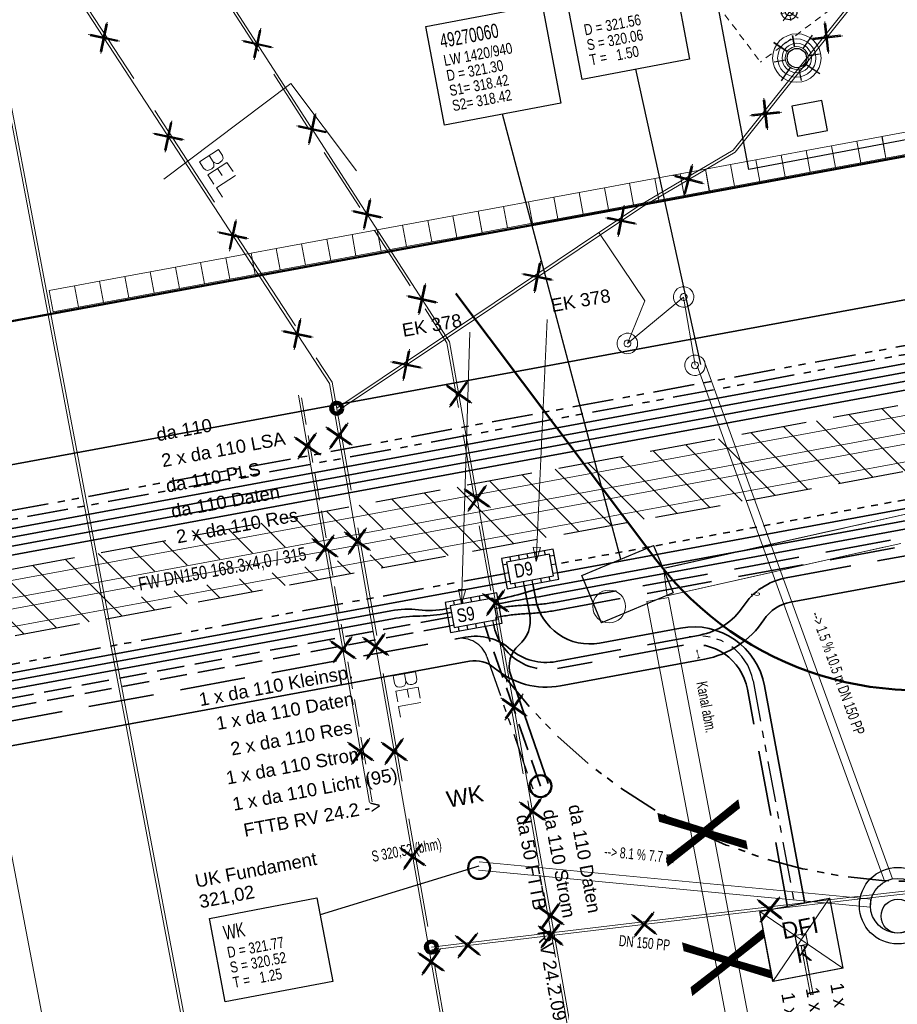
# Model space of a CAD drawing. Extents: x 3503752 to 3504470, y 5375172 to 5375556.
# Tile 28 of 77: x 3504207 to 3504223, y 5375419 to 5375437. Entities that reach past the tile are written whole.
import ezdxf

# ---------------------------------------------------------------- set-up
doc = ezdxf.new("R2010")
doc.units = 0
doc.header["$MEASUREMENT"] = 0
for name, pattern in [('1', [1.4, 0.5, -0.2, 0.5, -0.2]), ('123', [0.25001, 0.12501, -0.125]), ('140', [41.5, 15, -3.5, 15, -3.5, 1, -3.5]), ('2', [3.4, 1.2, -0.5, 1.2, -0.5]), ('237', [1.5, 0.75, -0.18, 0.13, -0.13, 0.13, -0.18]), ('240', [1.88, 1.25, -0.25, 0.13, -0.25]), ('3', [5.4, 2, -0.7, 2, -0.7]), ('39', [4.75, 4, -0.75]), ('86', [2.3751, 2.0001, -0.375]), ('88', [0.35001, 0.12501, -0.05, 0.125, -0.05])]:
    doc.linetypes.add(name, pattern=pattern)
for name, color, linetype in [('$_LISY_$_TMP', 7, 'Continuous'), ('2P_PROV_BUSHALTE', 7, 'Continuous'), ('4WB_KANALDECKEL', 7, 'Continuous'), ('4WB_KANALISATION', 7, 'Continuous'), ('_4WP_BAUFELD', 7, 'Continuous'), ('_4WP_FW_PLANUN', 7, 'Continuous'), ('_4WP_GRABEN', 7, 'Continuous'), ('_4WP_KANAL_STILL', 7, 'Continuous'), ('_4WP_KANALISATIO', 7, 'Continuous'), ('_4WP_KANCAD', 7, 'Continuous'), ('_4WP_KANCAD-T', 7, 'Continuous'), ('_4WP_KONZ-BAUGRU', 7, 'Continuous'), ('_4WP_LICHT-KSR', 7, 'Continuous'), ('_4WP_LICHT_STILL', 7, 'Continuous'), ('_4WP_STADT-DACH', 7, 'Continuous'), ('_4WP_STADT-DFI', 7, 'Continuous'), ('_4WP_STADT_BEW_S', 7, 'Continuous'), ('_4WP_STADT_DATEN', 7, 'Continuous'), ('_4WP_STADT_FTT3', 7, 'Continuous'), ('_4WP_STADT_KLEIN', 7, 'Continuous'), ('_4WP_STADT_LSA', 7, 'Continuous'), ('_4WP_STADT_PLS', 7, 'Continuous'), ('_4WP_STADT_RESER', 7, 'Continuous'), ('_4WP_STADT_SCHAD', 7, 'Continuous'), ('_4WP_STADT_SCHAS', 7, 'Continuous'), ('_4WP_STADT_STROM', 7, 'Continuous'), ('_4WP_TELEKOM', 7, 'Continuous'), ('_OST_1__CLIPPING', 7, 'Continuous'), ('_OST_1STEMPEL5', 7, 'Continuous'), ('AUSSCHNITT_OST_1', 7, 'Continuous'), ('SP_BAUSTELLENUMF', 7, 'Continuous'), ('X_BE_DFI', 7, 'Continuous')]:
    doc.layers.add(name, color=color, linetype=linetype)
doc.styles.add('108', font='TXT', dxfattribs={"width": 0.7, "height": 0.2})
doc.styles.add('109', font='TXT', dxfattribs={"width": 0.7, "height": 0.26})
doc.styles.add('11', font='TXT', dxfattribs={"width": 0.8, "height": 0.25})
doc.styles.add('110', font='TXT', dxfattribs={"width": 0.8, "height": 0.2})
doc.styles.add('114', font='TXT', dxfattribs={"width": 0.7, "height": 0.26})
doc.styles.add('115', font='TXT', dxfattribs={"width": 0.8, "height": 0.2})
doc.styles.add('119', font='TXT', dxfattribs={"width": 0.6, "height": 0.16})
doc.styles.add('121', font='ARIAL.TTF', dxfattribs={"height": 0.24})
doc.styles.add('131', font='TXT', dxfattribs={"width": 0.7, "height": 0.2})
doc.styles.add('136', font='ARIAL.TTF', dxfattribs={"height": 0.24})
doc.styles.add('179', font='ARIAL.TTF', dxfattribs={"height": 0.24})
doc.styles.add('387', font='ARIAL.TTF', dxfattribs={"height": 0.24})
doc.styles.add('404', font='ARIAL.TTF', dxfattribs={"height": 0.24})
doc.styles.add('412', font='ARIAL.TTF', dxfattribs={"height": 0.24})
doc.styles.add('415', font='ARIAL.TTF', dxfattribs={"height": 0.24})
doc.styles.add('416', font='ARIAL.TTF', dxfattribs={"height": 0.24})
doc.styles.add('420', font='ARIAL.TTF', dxfattribs={"height": 0.24})
doc.styles.add('424', font='ARIAL.TTF', dxfattribs={"height": 0.24})
doc.styles.add('427', font='TXT', dxfattribs={"width": 0.8, "height": 0.24})
doc.styles.add('507', font='TXT', dxfattribs={"width": 0.8, "height": 1.5})
doc.styles.add('525', font='ARIAL.TTF', dxfattribs={"height": 0.24})
doc.styles.add('529', font='ARIAL.TTF', dxfattribs={"height": 0.3})
doc.styles.add('535', font='ARIAL.TTF', dxfattribs={"height": 0.3})

# ---------------------------------------------------------------- blocks, each defined once
blk = doc.blocks.new('_X10')
at = {"color": 32, "linetype": 'Continuous', "lineweight": 13}
for p, q in [((-54.478, -11.283), (-55.508, -10.253)), ((-55.075, -11.393), (-56.105, -10.363)), ((-56.268, -11.614), (-57.298, -10.584)), ((-55.671, -11.504), (-56.702, -10.474)), ((-56.865, -11.724), (-57.895, -10.694)), ((-58.059, -11.945), (-59.089, -10.915)), ((-57.462, -11.834), (-58.492, -10.804)), ((-59.253, -12.165), (-60.283, -11.135)), ((-58.656, -12.055), (-59.686, -11.025)), ((-59.849, -12.275), (-60.88, -11.245)), ((-61.043, -12.496), (-62.073, -11.466)), ((-60.446, -12.386), (-61.476, -11.356)), ((-62.237, -12.716), (-63.267, -11.686)), ((-61.64, -12.606), (-62.67, -11.576)), ((-62.834, -12.827), (-63.864, -11.797)), ((-64.623, -12.452), (-65.058, -12.017)), ((-63.431, -12.937), (-64.461, -11.907)), ((-65.22, -12.562), (-65.654, -12.127)), ((-66.413, -12.782), (-66.848, -12.348)), ((-65.817, -12.672), (-66.251, -12.238)), ((-67.607, -13.003), (-68.042, -12.568)), ((-67.01, -12.893), (-67.445, -12.458)), ((-64.027, -13.047), (-64.495, -12.58)), ((-68.204, -13.113), (-68.639, -12.679)), ((-69.171, -13.561), (-69.832, -12.899)), ((-68.801, -13.223), (-69.236, -12.789)), ((-64.624, -13.157), (-64.859, -12.922)), ((-69.996, -14.15), (-71.026, -13.12)), ((-69.399, -14.039), (-70.429, -13.009)), ((-65.221, -13.268), (-65.456, -13.033)), ((-70.593, -14.26), (-71.623, -13.23)), ((-66.415, -13.488), (-66.65, -13.253)), ((-65.818, -13.378), (-66.053, -13.143)), ((-71.19, -14.37), (-72.22, -13.34)), ((-67.609, -13.709), (-67.844, -13.474)), ((-67.012, -13.598), (-67.247, -13.363)), ((-68.205, -13.819), (-68.44, -13.584)), ((-68.802, -13.929), (-69.037, -13.694))]:
    blk.add_line(p, q, dxfattribs=at)
blk = doc.blocks.new('LEITSYSTEM_BRA6')
at = {"color": 251, "linetype": 'Continuous', "lineweight": 13}
for points in [[(-0.65, 0.65), (0.65, 0.65), (0.65, -0.65), (-0.65, -0.65), (-0.65, 0.65)], [(-1.02, 0.025), (-0.11, 0.025), (-0.11, -0.025), (-1.02, -0.025), (-1.02, 0.025)], [(-0.11, 0.02), (-0.1, 0.02), (-0.1, -0.02), (-0.11, -0.02), (-0.11, 0.02)], [(-0.1, 0.1), (0.1, 0.1), (0.1, -0.1), (-0.1, -0.1), (-0.1, 0.1)]]:
    blk.add_lwpolyline(points, dxfattribs=at)
blk = doc.blocks.new('DFI-ANZEIGER')
at = {"color": 7, "linetype": 'Continuous', "lineweight": 25}
for p, q in [((-0.760014, 0.517086), (0.517087, 0.760013)), ((0.517087, 0.760013), (0.760014, -0.517087)), ((-0.517087, -0.760014), (-0.760014, 0.517086)), ((0.760014, -0.517087), (-0.517087, -0.760014))]:
    blk.add_line(p, q, dxfattribs=at)
at = {"color": 250, "linetype": 'Continuous', "lineweight": 13}
for p, q in [((-0.517087, -0.760014), (0.517087, 0.760013)), ((0.760014, -0.517087), (-0.760014, 0.517086))]:
    blk.add_line(p, q, dxfattribs=at)
at = {"color": 251, "linetype": 'Continuous', "lineweight": 13}
for points in [[(-0.079552, -0.116926), (-0.116925, 0.079551), (-0.116925, 0.079551), (0.079552, 0.116925), (0.079552, 0.116925), (0.116925, -0.079552), (0.116925, -0.079552), (-0.079552, -0.116926)], [(-0.079552, -0.116926), (-0.116925, 0.079551), (0.079552, 0.116925), (0.116925, -0.079552), (-0.079552, -0.116926)], [(0.166045, -1.006705), (-0.004004, -0.112735), (0.045115, -0.103391), (0.215164, -0.997362), (0.166045, -1.006705)], [(0.000908, -0.1118), (-0.000961, -0.101976), (-0.000961, -0.101976), (0.038334, -0.094502), (0.038334, -0.094502), (0.040203, -0.104326), (0.040203, -0.104326), (0.000908, -0.1118)], [(0.000908, -0.1118), (-0.000961, -0.101976), (0.038334, -0.094502), (0.040203, -0.104326), (0.000908, -0.1118)]]:
    blk.add_lwpolyline(points, dxfattribs=at)
at = {"color": 254, "linetype": 'Continuous', "lineweight": 13}
blk.add_lwpolyline([(0.166045, -1.006705), (-0.004004, -0.112735), (-0.004004, -0.112735), (0.045115, -0.103391), (0.045115, -0.103391), (0.215164, -0.997362), (0.215164, -0.997362), (0.166045, -1.006705)], dxfattribs=at)
blk = doc.blocks.new('ALG_00093')
at = {"color": 1, "linetype": 'Continuous', "lineweight": 13}
blk.add_lwpolyline([(0, 0), (0.3773, 0.09625), (0.3773, -0.09625), (0, 0)], dxfattribs=at)
blk = doc.blocks.new('1016')
at = {"color": 7, "linetype": 'Continuous', "lineweight": 13}
for p, q in [((0.703072, 0.277444), (1.257444, -0.276928)), ((1.257444, 0.277444), (0.703072, -0.276928))]:
    blk.add_line(p, q, dxfattribs=at)
at = {"color": 2, "linetype": 'Continuous', "lineweight": 25}
for p, q in [((1.212401, 0.25319), (0.727326, -0.231885)), ((0.748114, 0.25319), (1.23319, -0.231885)), ((0.727326, 0.232401), (1.212401, -0.252674)), ((1.23319, 0.232401), (0.748114, -0.252674))]:
    blk.add_line(p, q, dxfattribs=at)
blk = doc.blocks.new('10011')
at = {"color": 190, "linetype": 'Continuous', "lineweight": 18}
for p, q in [((4.302568, 0.608018), (4.469535, 0.6081)), ((4.302568, 0.608018), (4.304235, 0.088154)), ((4.655568, 0.608018), (4.907582, 0.608142)), ((4.655568, 0.608018), (4.657235, 0.088154)), ((5.008568, 0.608018), (5.010235, 0.088154)), ((4.302693, 0.352595), (4.469661, 0.352677)), ((4.655694, 0.352595), (4.847467, 0.352689)), ((4.302824, 0.088154), (4.469791, 0.088236)), ((4.655824, 0.088154), (4.907837, 0.088278)), ((5.008823, 0.088154), (5.260838, 0.088278))]:
    blk.add_line(p, q, dxfattribs=at)
blk.add_lwpolyline([(4.469535, 0.6081), (4.530396, 0.585559), (4.557445, 0.540477), (4.569467, 0.480368), (4.566462, 0.43228), (4.546926, 0.393209), (4.513866, 0.367663), (4.469661, 0.352677), (4.531898, 0.330094), (4.573975, 0.298537), (4.585997, 0.238428), (4.581489, 0.182827), (4.567964, 0.136242), (4.52739, 0.103182), (4.469791, 0.088236)], dxfattribs=at)
blk = doc.blocks.new('3203')
at = {"color": 1, "linetype": 'Continuous', "lineweight": 18}
for p, q in [((-0.2345, 0.2), (0.2345, 0.2)), ((-0.2345, -0.199999), (-0.2345, 0.2)), ((0.2345, 0.2), (0.2345, -0.199999)), ((-0.2345, -0.199999), (0.2345, -0.199999))]:
    blk.add_line(p, q, dxfattribs=at)
blk = doc.blocks.new('WP_LP_1030')
at = {"color": 150, "linetype": 'Continuous', "lineweight": 13}
for p, q in [((-0.20412, 0), (-0.40824, 0)), ((-0.20412, 0), (-0.40824, 0)), ((-0.348452, 0.348458), (0.144332, -0.144332)), ((-0.144332, -0.144332), (0.348452, 0.348458)), ((0, 0.20412), (0, 0.40824)), ((0, 0.40824), (0, 0.20412)), ((0.144332, 0.144338), (0.348452, 0.348458)), ((0.20412, 0), (0.40824, 0)), ((-0.144332, -0.144332), (-0.348452, -0.348452)), ((-0.144332, -0.144332), (-0.348452, -0.348452)), ((0, -0.20412), (0, -0.40824)), ((0, -0.20412), (0, -0.40824)), ((0.144332, -0.144332), (0.348452, -0.348452)), ((0.144332, -0.144332), (0.348452, -0.348452))]:
    blk.add_line(p, q, dxfattribs=at)
at = {"color": 7, "linetype": 'Continuous', "lineweight": 25}
for radius in [0.35, 0.171323]:
    blk.add_circle((0, 0), radius, dxfattribs=at)
blk = doc.blocks.new('WP_LP_1050')
at = {"color": 150, "linetype": 'Continuous', "lineweight": 25}
for p, q in [((0, 0.525), (0, 1.05)), ((0, 1.05), (0, 0.525)), ((-0.371223, 0.371239), (-0.896223, 0.896239)), ((-0.896223, 0.896239), (-0.371223, 0.371239)), ((0.371223, 0.371239), (0.896223, 0.896239)), ((0.371223, 0.371239), (0.896223, 0.896239)), ((-0.525, 0), (-1.05, 0)), ((-0.525, 0), (-1.05, 0)), ((0.525, 0), (1.05, 0)), ((0.525, 0), (1.05, 0)), ((-0.371223, -0.371223), (-0.896223, -0.896223)), ((-0.371223, -0.371223), (-0.896223, -0.896223)), ((0.371223, -0.371223), (0.896223, -0.896223)), ((0.371223, -0.371223), (0.896223, -0.896223)), ((0, -0.525), (0, -1.05)), ((0, -0.525), (0, -1.05))]:
    blk.add_line(p, q, dxfattribs=at)
at = {"color": 41, "linetype": 'Continuous', "lineweight": 13}
for radius in [1.107278, 0.87459, 0.671867, 0.525]:
    blk.add_circle((0, 0), radius, dxfattribs=at)
at = {"color": 150, "linetype": 'Continuous', "lineweight": 25}
blk.add_circle((0, 0), 0.440647, dxfattribs=at)

msp = doc.modelspace()

# ---------------------------------------------------------------- linework, layer by layer
at = {"layer": '2P_PROV_BUSHALTE', "color": 7, "linetype": '88', "lineweight": 18}
for p in [(3504217.719, 5375440.293), (3504222.94, 5375437.517)]:
    msp.add_line(p, (3504220.943, 5375436.013), dxfattribs=at)
at = {"layer": '4WB_KANALDECKEL', "color": 7, "linetype": 'Continuous', "lineweight": 13}
msp.add_circle((3504218.176, 5375426.063), 0.3, dxfattribs=at)
at = {"layer": '4WB_KANALISATION', "color": 7, "linetype": '39', "lineweight": 18}
for p, q in [((3504219.207, 5375426.765), (3504281.18, 5375440.642)), ((3504219.317, 5375426.277), (3504281.29, 5375440.154))]:
    msp.add_line(p, q, dxfattribs=at)
at = {"layer": '4WB_KANALISATION', "color": 7, "linetype": '86', "lineweight": 18}
msp.add_line((3504219.24, 5375426.26), (3504281.26, 5375440.15), dxfattribs=at)
at = {"layer": '4WB_KANALISATION', "color": 7, "linetype": 'Continuous', "lineweight": 13}
msp.add_line((3504219.24, 5375426.26), (3504219.17, 5375426.76), dxfattribs=at)
at = {"layer": '4WB_KANALISATION', "color": 7, "linetype": 'Continuous', "lineweight": 25}
msp.add_lwpolyline([(3504217.676, 5375426.63), (3504218.986, 5375427.179), (3504219.35, 5375426.312), (3504218.04, 5375425.763), (3504217.676, 5375426.63)], dxfattribs=at)
at = {"layer": '4WB_KANALISATION', "color": 7, "linetype": 'Continuous', "lineweight": 18}
msp.add_lwpolyline([(3504217.676, 5375426.63), (3504218.986, 5375427.179), (3504219.35, 5375426.312), (3504218.04, 5375425.763), (3504217.676, 5375426.63)], dxfattribs=at)
at = {"layer": '4WB_KANALISATION', "color": 7, "linetype": '140', "lineweight": 18}
msp.add_polyline3d([(3504219.17, 5375426.76, 0), (3504274.664, 5375439.191, 0), (3504281.21, 5375440.65, 0)], dxfattribs=at)
at = {"layer": '_4WP_BAUFELD', "color": 91, "linetype": 'Continuous', "lineweight": 50}
msp.add_lwpolyline([(3504215.375, 5375431.78), (3504219.033, 5375426.922, 0.322461), (3504225.728, 5375424.841), (3504278.413, 5375442.446)], format="xyb", dxfattribs=at)
at = {"layer": '_4WP_BAUFELD', "color": 91, "linetype": '237', "lineweight": 35}
msp.add_lwpolyline([(3504216.238, 5375424.816, 0.322461), (3504226.837, 5375421.522), (3504280.797, 5375439.552)], format="xyb", dxfattribs=at)
at = {"layer": '_4WP_FW_PLANUN', "color": 7, "linetype": 'Continuous', "lineweight": 18}
for points in [[(3504289.17, 5375436.57), (3504279.422, 5375434.767), (3504278.511, 5375439.7), (3504235.305, 5375431.72), (3504235.697, 5375429.593), (3504233.731, 5375429.23), (3504233.338, 5375431.356), (3504198.081, 5375424.844)], [(3504289.229, 5375436.255), (3504279.165, 5375434.394), (3504278.254, 5375439.328), (3504235.692, 5375431.368), (3504236.07, 5375429.337), (3504233.474, 5375428.857), (3504233.081, 5375430.984), (3504197.829, 5375424.472)], [(3504289.264, 5375436.063), (3504279.009, 5375434.167), (3504278.098, 5375439.1), (3504235.905, 5375431.307), (3504236.297, 5375429.18), (3504233.318, 5375428.63), (3504232.925, 5375430.756), (3504197.675, 5375424.245)], [(3504289.323, 5375435.749), (3504278.753, 5375433.794), (3504277.841, 5375438.728), (3504236.277, 5375431.05), (3504236.67, 5375428.924), (3504233.061, 5375428.257), (3504232.668, 5375430.384), (3504197.423, 5375423.873)]]:
    msp.add_lwpolyline(points, dxfattribs=at)
at = {"layer": '_4WP_GRABEN', "color": 21, "linetype": '2', "lineweight": 25}
for points in [[(3504278.669, 5375439.931), (3504235.089, 5375431.881), (3504235.485, 5375429.74), (3504233.877, 5375429.443), (3504233.481, 5375431.584), (3504198.221, 5375425.071)], [(3504197.291, 5375423.678), (3504226.648, 5375429.101), (3504226.695, 5375428.846), (3504227.924, 5375429.073), (3504228.722, 5375424.756)]]:
    msp.add_lwpolyline(points, dxfattribs=at)
at = {"layer": '_4WP_KANAL_STILL', "color": 7, "linetype": 'Continuous', "lineweight": 18}
msp.add_lwpolyline([(3504223.752, 5375402.645), (3504219.26, 5375426.229), (3504218.868, 5375426.155), (3504223.36, 5375402.571)], dxfattribs=at)
at = {"layer": '_4WP_KANALISATIO', "color": 1, "linetype": 'Continuous', "lineweight": 25}
msp.add_circle((3504223.455, 5375420.404), 0.31, dxfattribs=at)
at = {"layer": '_4WP_KANCAD', "color": 1, "linetype": 'Continuous', "lineweight": 18}
for p, q in [((3504219.783, 5375430.461), (3504223.212, 5375421.033)), ((3504219.923, 5375430.513), (3504223.353, 5375421.084)), ((3504215.801, 5375421.393), (3504222.966, 5375420.715)), ((3504215.787, 5375421.243), (3504222.952, 5375420.566))]:
    msp.add_line(p, q, dxfattribs=at)
at = {"layer": '_4WP_KANCAD', "color": 7, "linetype": '240', "lineweight": 18}
msp.add_lwpolyline([(3504242.733, 5375431.521), (3504281.29, 5375440.154), (3504281.18, 5375440.642), (3504219.207, 5375426.765)], dxfattribs=at)
at = {"layer": '_4WP_KANCAD', "color": 1, "linetype": 'Continuous', "lineweight": 18}
for points in [[(3504219.783, 5375430.461), (3504223.212, 5375421.033), (3504223.353, 5375421.084), (3504219.923, 5375430.513)], [(3504215.787, 5375421.243), (3504222.952, 5375420.566), (3504222.966, 5375420.715), (3504215.801, 5375421.393)]]:
    msp.add_lwpolyline(points, dxfattribs=at)
at = {"layer": '_4WP_KANCAD', "color": 7, "linetype": 'Continuous', "lineweight": 25}
msp.add_lwpolyline([(3504217.676, 5375426.63), (3504218.986, 5375427.179), (3504219.35, 5375426.312), (3504218.04, 5375425.763), (3504217.676, 5375426.63)], dxfattribs=at)
at = {"layer": '_4WP_KANCAD', "color": 7, "linetype": 'Continuous', "lineweight": 18}
msp.add_lwpolyline([(3504223.752, 5375402.645), (3504219.26, 5375426.229), (3504218.868, 5375426.155), (3504223.36, 5375402.571)], dxfattribs=at)
at = {"layer": '_4WP_KANCAD', "color": 1, "linetype": 'Continuous', "lineweight": 25}
for radius in [0.7, 0.5]:
    msp.add_circle((3504223.451, 5375420.594, 319.9), radius, dxfattribs=at)
at = {"layer": '_4WP_KANCAD-T', "color": 1, "linetype": 'Continuous', "lineweight": 25}
for p, q in [((3504219.853, 5375430.487), (3504218.666, 5375435.882)), ((3504215.794, 5375421.318), (3504212.896, 5375420.43))]:
    msp.add_line(p, q, dxfattribs=at)
at = {"layer": '_4WP_KANCAD-T', "color": 7, "linetype": 'Continuous', "lineweight": 25}
msp.add_line((3504218.391, 5375426.93), (3504216.231, 5375435.062), dxfattribs=at)
at = {"layer": '_4WP_KANCAD-T', "color": 7, "linetype": 'Continuous', "lineweight": 18}
for points in [[(3504217.394, 5375437.222), (3504219.359, 5375437.595), (3504219.648, 5375436.068), (3504217.683, 5375435.695), (3504217.394, 5375437.222)], [(3504214.829, 5375436.662), (3504216.951, 5375437.065), (3504217.293, 5375435.263), (3504215.17, 5375434.86), (3504214.829, 5375436.662)], [(3504210.873, 5375420.362), (3504212.838, 5375420.735), (3504213.127, 5375419.208), (3504211.162, 5375418.835), (3504210.873, 5375420.362)]]:
    msp.add_lwpolyline(points, dxfattribs=at)
at = {"layer": '_4WP_KANCAD-T', "color": 1, "linetype": 'Continuous', "lineweight": 25}
for points in [[(3504217.394, 5375437.222), (3504219.359, 5375437.595), (3504219.648, 5375436.068), (3504217.683, 5375435.695), (3504217.394, 5375437.222)], [(3504210.873, 5375420.362), (3504212.838, 5375420.735), (3504213.127, 5375419.208), (3504211.162, 5375418.835), (3504210.873, 5375420.362)]]:
    msp.add_lwpolyline(points, dxfattribs=at)
at = {"layer": '_4WP_KANCAD-T', "color": 7, "linetype": 'Continuous', "lineweight": 25}
msp.add_lwpolyline([(3504214.829, 5375436.662), (3504216.951, 5375437.065), (3504217.293, 5375435.263), (3504215.17, 5375434.86), (3504214.829, 5375436.662)], dxfattribs=at)
at = {"layer": '_4WP_KONZ-BAUGRU', "color": 1, "linetype": 'Continuous', "lineweight": 50}
msp.add_line((3504206.953, 5375431.219), (3504286.934, 5375445.993), dxfattribs=at)
at = {"layer": '_4WP_KONZ-BAUGRU', "color": 1, "linetype": 'Continuous', "lineweight": 13}
msp.add_line((3504286.193, 5375445.866), (3504207.614, 5375431.351), dxfattribs=at)
at = {"layer": '_4WP_LICHT-KSR', "color": 190, "linetype": '1', "lineweight": 35}
msp.add_line((3504202.399, 5375423.328), (3504215.258, 5375425.703), dxfattribs=at)
at = {"layer": '_4WP_LICHT-KSR', "color": 190, "linetype": '2', "lineweight": 35}
msp.add_lwpolyline([(3504216.202, 5375425.878, -0.034962), (3504216.7, 5375425.934, 0.034957), (3504217.198, 5375425.99), (3504230.032, 5375428.361, 0.034956), (3504230.517, 5375428.486, -0.034962), (3504231.003, 5375428.611)], format="xyb", dxfattribs=at)
at = {"layer": '_4WP_LICHT_STILL', "color": 190, "linetype": 'Continuous', "lineweight": 18}
for p in [(3504218.512, 5375430.869), (3504219.747, 5375430.471)]:
    msp.add_line(p, (3504219.538, 5375431.718), dxfattribs=at)
at = {"layer": '_4WP_LICHT_STILL', "color": 255, "linetype": 'Continuous', "lineweight": 13}
msp.add_line((3504213.8, 5375422.481), (3504212.498, 5375429.925), dxfattribs=at)
at = {"layer": '_4WP_LICHT_STILL', "color": 7, "linetype": '1', "lineweight": 18}
msp.add_line((3504213.849, 5375422.49), (3504212.547, 5375429.934), dxfattribs=at)
at = {"layer": '_4WP_LICHT_STILL', "color": 190, "linetype": 'Continuous', "lineweight": 18}
for points in [[(3504213.2, 5375429.685), (3504215.688, 5375431.352), (3504217.991, 5375432.896), (3504218.75, 5375433.405), (3504220.446, 5375434.402), (3504224.908, 5375439.996), (3504227.282, 5375441.558), (3504259.449, 5375462.716), (3504260.049, 5375463.111), (3504287.369, 5375482.452), (3504287.111, 5375485.293), (3504287.105, 5375485.355)], [(3504217.991, 5375432.896), (3504218.827, 5375431.651), (3504218.512, 5375430.869)], [(3504236.082, 5375425.546), (3504226.538, 5375424.571), (3504227.306, 5375423.737), (3504228.056, 5375422.968), (3504228.456, 5375422.576), (3504228.694, 5375422.336), (3504228.864, 5375421.987), (3504228.877, 5375421.622), (3504228.806, 5375421.407), (3504224.962, 5375421.015), (3504222.553, 5375420.744), (3504219.665, 5375420.401), (3504216.248, 5375419.994), (3504214.929, 5375419.837)]]:
    msp.add_lwpolyline(points, dxfattribs=at)
at = {"layer": '_4WP_LICHT_STILL', "color": 255, "linetype": 'Continuous', "lineweight": 13}
for points in [[(3504287.155, 5375485.36), (3504287.161, 5375485.298), (3504287.421, 5375482.428), (3504260.077, 5375463.07), (3504259.476, 5375462.674), (3504227.309, 5375441.516), (3504224.942, 5375439.959), (3504220.479, 5375434.364), (3504218.777, 5375433.363), (3504218.019, 5375432.854), (3504215.716, 5375431.31), (3504213.228, 5375429.643)], [(3504215.094, 5375418.606), (3504213.069, 5375430.14), (3504208.357, 5375437.358), (3504202.322, 5375445.37), (3504199.973, 5375448.338), (3504192.806, 5375457.853), (3504192.356, 5375457.515)], [(3504216.758, 5375389.917), (3504213.955, 5375408.207), (3504218.627, 5375411.834), (3504215.261, 5375430.901), (3504210.245, 5375438.674), (3504196.717, 5375456.634)], [(3504236.087, 5375425.496), (3504226.642, 5375424.531), (3504227.342, 5375423.771), (3504228.091, 5375423.003), (3504228.491, 5375422.611), (3504228.735, 5375422.365), (3504228.914, 5375421.999), (3504228.927, 5375421.615), (3504228.843, 5375421.361), (3504224.967, 5375420.965), (3504222.559, 5375420.694), (3504219.671, 5375420.351), (3504216.254, 5375419.944), (3504214.935, 5375419.787)]]:
    msp.add_lwpolyline(points, dxfattribs=at)
at = {"layer": '_4WP_LICHT_STILL', "color": 190, "linetype": '3', "lineweight": 18}
msp.add_lwpolyline([(3504192.326, 5375457.555), (3504192.816, 5375457.923), (3504200.013, 5375448.369), (3504202.361, 5375445.401), (3504208.398, 5375437.387), (3504213.117, 5375430.159), (3504215.143, 5375418.615)], dxfattribs=at)
at = {"layer": '_4WP_LICHT_STILL', "color": 7, "linetype": '2', "lineweight": 18}
msp.add_lwpolyline([(3504196.677, 5375456.604), (3504210.204, 5375438.646), (3504215.213, 5375430.882), (3504218.572, 5375411.855), (3504213.901, 5375408.229), (3504216.709, 5375389.91)], dxfattribs=at)
at = {"layer": '_4WP_LICHT_STILL', "color": 190, "linetype": 'Continuous', "lineweight": 18}
for points in [[(3504219.651, 5375431.867, 1.002383), (3504219.424, 5375431.569)], [(3504219.424, 5375431.569, 0.997622), (3504219.651, 5375431.867)], [(3504219.6, 5375431.728, 1.002814), (3504219.476, 5375431.708)], [(3504219.6, 5375431.728, 1.002814), (3504219.476, 5375431.708)], [(3504219.476, 5375431.708, 1.002814), (3504219.6, 5375431.728)], [(3504219.476, 5375431.708, 1.002814), (3504219.6, 5375431.728)], [(3504218.625, 5375431.018, 1.002383), (3504218.398, 5375430.72)], [(3504218.398, 5375430.72, 0.997622), (3504218.625, 5375431.018)], [(3504218.472, 5375430.917, 0.998333), (3504218.552, 5375430.821)], [(3504218.472, 5375430.917, 0.998333), (3504218.552, 5375430.821)], [(3504218.552, 5375430.821, 0.998333), (3504218.472, 5375430.917)], [(3504218.552, 5375430.821, 0.998333), (3504218.472, 5375430.917)], [(3504219.86, 5375430.62, 1.002383), (3504219.633, 5375430.322)], [(3504219.633, 5375430.322, 0.997622), (3504219.86, 5375430.62)], [(3504219.809, 5375430.481, 1.002814), (3504219.685, 5375430.461)], [(3504219.809, 5375430.481, 1.002814), (3504219.685, 5375430.461)], [(3504219.685, 5375430.461, 1.002814), (3504219.809, 5375430.481)], [(3504219.685, 5375430.461, 1.002814), (3504219.809, 5375430.481)]]:
    msp.add_lwpolyline(points, format="xyb", dxfattribs=at)
at = {"layer": '_4WP_LICHT_STILL', "color": 190, "linetype": 'Continuous', "lineweight": 100}
for centre in [(3504213.2, 5375429.685), (3504214.929, 5375419.837)]:
    msp.add_circle(centre, 0.1, dxfattribs=at)
at = {"layer": '_4WP_STADT-DACH', "color": 1, "linetype": 'Continuous', "lineweight": 50}
for centre in [(3504216.923, 5375422.779), (3504215.8, 5375421.283)]:
    msp.add_circle(centre, 0.2, dxfattribs=at)
at = {"layer": '_4WP_STADT_BEW_S', "color": 142, "linetype": 'Continuous', "lineweight": 35}
msp.add_lwpolyline([(3504236.743, 5375428.53), (3504233.134, 5375427.864, -0.104436), (3504232.112, 5375427.89, 0.104442), (3504231.09, 5375427.916), (3504221.493, 5375426.143, 0.203055), (3504221.003, 5375425.82, -0.205283), (3504219.92, 5375425.099), (3504217.29, 5375424.613, -0.226341), (3504216.084, 5375424.937, 0.226061), (3504215.627, 5375425.06), (3504199.436, 5375422.069, -0.410021)], format="xyb", dxfattribs=at)
at = {"layer": '_4WP_STADT_DATEN', "color": 7, "linetype": 'Continuous', "lineweight": 35}
msp.add_line((3504229.753, 5375428.991), (3504217.234, 5375426.678), dxfattribs=at)
msp.add_lwpolyline([(3504189.384, 5375423.998), (3504199.903, 5375425.968), (3504278.98, 5375440.575), (3504281.835, 5375437.737), (3504281.855, 5375437.358), (3504281.78, 5375437.282)], dxfattribs=at)
for points in [[(3504216.29, 5375426.504), (3504202.287, 5375423.938, 0.013113), (3504200.194, 5375423.497, -0.008756), (3504198.104, 5375423.038)], [(3504216.626, 5375426.444), (3504216.725, 5375425.913, -0.267924), (3504216.526, 5375425.354, 0.308845), (3504216.378, 5375424.808), (3504217.065, 5375422.828)], [(3504221.751, 5375420.64), (3504221.017, 5375424.61, 0.413884), (3504219.481, 5375425.669), (3504218, 5375425.395, -0.414214), (3504216.835, 5375426.197), (3504216.784, 5375426.473)]]:
    msp.add_lwpolyline(points, format="xyb", dxfattribs=at)
at = {"layer": '_4WP_STADT_FTT3', "color": 1, "linetype": '2', "lineweight": 35}
msp.add_lwpolyline([(3504193.785, 5375420.531), (3504194.729, 5375420.706, 0.085942), (3504195.688, 5375421.06, -0.081913), (3504196.644, 5375421.422), (3504198.188, 5375421.733, 0.063448), (3504200.084, 5375422.373, -0.067471), (3504201.984, 5375422.997), (3504215.546, 5375425.502, -0.226225), (3504216.377, 5375425.279, 0.226225), (3504217.208, 5375425.056), (3504219.838, 5375425.541, 0.204552), (3504220.625, 5375426.063, -0.204543), (3504221.411, 5375426.585), (3504231.992, 5375428.54), (3504232.954, 5375428.84), (3504242.982, 5375430.692, -0.062571), (3504244.263, 5375430.766, 0.062569), (3504245.545, 5375430.84), (3504255.042, 5375432.594), (3504255.604, 5375432.902), (3504256.888, 5375433.139), (3504258.968, 5375433.767)], format="xyb", dxfattribs=at)
at = {"layer": '_4WP_STADT_FTT3', "color": 1, "linetype": '237', "lineweight": 25}
for points in [[(3504219.642, 5375425.505, -0.414154), (3504220.807, 5375424.703), (3504221.566, 5375420.595)], [(3504215.381, 5375425.472, -0.370601), (3504215.944, 5375425.144), (3504216.781, 5375422.73)]]:
    msp.add_lwpolyline(points, format="xyb", dxfattribs=at)
at = {"layer": '_4WP_STADT_KLEIN', "color": 3, "linetype": '123', "lineweight": 35}
msp.add_line((3504229.724, 5375429.148), (3504217.205, 5375426.836), dxfattribs=at)
at = {"layer": '_4WP_STADT_KLEIN', "color": 3, "linetype": '237', "lineweight": 35}
msp.add_lwpolyline([(3504216.261, 5375426.661), (3504202.26, 5375424.085, 0.012843), (3504200.165, 5375423.644, -0.008662), (3504198.075, 5375423.185), (3504193.466, 5375422.257)], format="xyb", dxfattribs=at)
at = {"layer": '_4WP_STADT_LSA', "color": 7, "linetype": '237', "lineweight": 35}
for points in [[(3504189.327, 5375424.3), (3504191.903, 5375424.776, 0.043992), (3504192.916, 5375425.053, -0.042289), (3504193.884, 5375425.322), (3504199.815, 5375426.44), (3504279.141, 5375441.093), (3504282.251, 5375438), (3504282.287, 5375437.325), (3504282.014, 5375437.049)], [(3504281.936, 5375437.127), (3504282.175, 5375437.367), (3504282.148, 5375437.877), (3504279.087, 5375440.92), (3504199.844, 5375426.283), (3504193.914, 5375425.157, 0.018793), (3504192.938, 5375424.933, -0.019765), (3504191.918, 5375424.702), (3504189.341, 5375424.226)]]:
    msp.add_lwpolyline(points, format="xyb", dxfattribs=at)
at = {"layer": '_4WP_STADT_PLS', "color": 7, "linetype": 'Continuous', "lineweight": 35}
msp.add_lwpolyline([(3504189.356, 5375424.143), (3504199.873, 5375426.126), (3504279.034, 5375440.748), (3504281.991, 5375437.807), (3504282.015, 5375437.366), (3504281.856, 5375437.206)], dxfattribs=at)
at = {"layer": '_4WP_STADT_RESER', "color": 7, "linetype": 'Continuous', "lineweight": 35}
msp.add_lwpolyline([(3504189.416, 5375423.855), (3504199.932, 5375425.811), (3504278.927, 5375440.403), (3504281.731, 5375437.614), (3504281.743, 5375437.401), (3504281.702, 5375437.36)], dxfattribs=at)
for points in [[(3504216.144, 5375426.192, 0.029969), (3504216.63, 5375426.313, -0.029973), (3504217.117, 5375426.433), (3504229.95, 5375428.804, -0.029975), (3504230.447, 5375428.865, 0.029973), (3504230.944, 5375428.926)], [(3504230.959, 5375428.847, 0.005001), (3504230.468, 5375428.752, -0.005), (3504229.977, 5375428.656), (3504217.144, 5375426.285, -0.005001), (3504216.651, 5375426.2, 0.005003), (3504216.159, 5375426.114)], [(3504202.314, 5375423.79), (3504214.19, 5375425.984, -0.074581), (3504214.695, 5375426.001, 0.07459), (3504215.2, 5375426.018)], [(3504215.293, 5375425.954), (3504215.215, 5375425.939, -0.039941), (3504214.716, 5375425.888, 0.039936), (3504214.217, 5375425.836), (3504202.341, 5375423.643)]]:
    msp.add_lwpolyline(points, format="xyb", dxfattribs=at)
msp.add_polyline3d([(3504189.438, 5375423.71, 0), (3504278.874, 5375440.23, 0), (3504280.688, 5375438.426, 0), (3504280.561, 5375437.844, 0), (3504280.396, 5375437.677, 0)], dxfattribs=at)
at = {"layer": '_4WP_STADT_SCHAD', "color": 1, "linetype": 'Continuous', "lineweight": 18}
msp.add_line((3504216.841, 5375426.882), (3504217.046, 5375431.306), dxfattribs=at)
at = {"layer": '_4WP_STADT_SCHAD', "color": 7, "linetype": 'Continuous', "lineweight": 25}
for p, q in [((3504216.382, 5375426.887), (3504216.367, 5375426.966)), ((3504216.539, 5375426.916), (3504216.525, 5375426.995)), ((3504216.697, 5375426.945), (3504216.682, 5375427.024)), ((3504216.854, 5375426.974), (3504216.839, 5375427.053)), ((3504217.011, 5375427.003), (3504216.997, 5375427.082)), ((3504217.176, 5375426.993), (3504217.097, 5375426.979)), ((3504216.311, 5375426.833), (3504216.232, 5375426.819)), ((3504217.205, 5375426.836), (3504217.126, 5375426.821)), ((3504216.34, 5375426.676), (3504216.261, 5375426.661)), ((3504217.098, 5375426.531), (3504217.084, 5375426.61)), ((3504217.234, 5375426.678), (3504217.155, 5375426.664)), ((3504216.369, 5375426.519), (3504216.29, 5375426.504)), ((3504216.469, 5375426.415), (3504216.455, 5375426.494)), ((3504216.626, 5375426.444), (3504216.612, 5375426.523)), ((3504216.784, 5375426.473), (3504216.769, 5375426.552)), ((3504216.941, 5375426.502), (3504216.927, 5375426.581))]:
    msp.add_line(p, q, dxfattribs=at)
for points in [[(3504216.21, 5375426.937, 0), (3504216.312, 5375426.386, 0), (3504217.256, 5375426.56, 0), (3504217.154, 5375427.111, 0), (3504216.21, 5375426.937, 0)], [(3504216.303, 5375426.873, 0), (3504216.376, 5375426.479, 0), (3504217.163, 5375426.624, 0), (3504217.09, 5375427.018, 0), (3504216.303, 5375426.873, 0)]]:
    msp.add_polyline3d(points, dxfattribs=at)
at = {"layer": '_4WP_STADT_SCHAS', "color": 1, "linetype": 'Continuous', "lineweight": 18}
msp.add_line((3504215.481, 5375426.108), (3504215.63, 5375431.078), dxfattribs=at)
at = {"layer": '_4WP_STADT_SCHAS', "color": 7, "linetype": 'Continuous', "lineweight": 25}
for p, q in [((3504215.822, 5375426.174), (3504215.808, 5375426.252)), ((3504215.98, 5375426.203), (3504215.965, 5375426.281)), ((3504215.35, 5375426.086), (3504215.336, 5375426.165)), ((3504215.508, 5375426.115), (3504215.493, 5375426.194)), ((3504215.665, 5375426.144), (3504215.65, 5375426.223)), ((3504216.144, 5375426.192), (3504216.065, 5375426.178)), ((3504215.279, 5375426.032), (3504215.2, 5375426.018)), ((3504215.229, 5375425.861), (3504215.308, 5375425.875)), ((3504216.173, 5375426.035), (3504216.095, 5375426.02)), ((3504216.202, 5375425.878), (3504216.124, 5375425.863)), ((3504215.337, 5375425.718), (3504215.258, 5375425.703)), ((3504215.437, 5375425.614), (3504215.423, 5375425.693)), ((3504215.595, 5375425.643), (3504215.58, 5375425.722)), ((3504215.752, 5375425.672), (3504215.738, 5375425.751)), ((3504215.909, 5375425.702), (3504215.895, 5375425.78)), ((3504216.067, 5375425.731), (3504216.052, 5375425.809))]:
    msp.add_line(p, q, dxfattribs=at)
for points in [[(3504215.178, 5375426.136, 0), (3504215.28, 5375425.585, 0), (3504216.224, 5375425.76, 0), (3504216.122, 5375426.31, 0), (3504215.178, 5375426.136, 0)], [(3504215.272, 5375426.072, 0), (3504215.344, 5375425.678, 0), (3504216.131, 5375425.824, 0), (3504216.058, 5375426.217, 0), (3504215.272, 5375426.072, 0)]]:
    msp.add_polyline3d(points, dxfattribs=at)
at = {"layer": '_4WP_STADT_STROM', "color": 3, "linetype": '1', "lineweight": 35}
for p, q in [((3504215.229, 5375425.861), (3504202.37, 5375423.485)), ((3504216.923, 5375422.779), (3504215.909, 5375425.702))]:
    msp.add_line(p, q, dxfattribs=at)
at = {"layer": '_4WP_STADT_STROM', "color": 3, "linetype": '2', "lineweight": 35}
for points in [[(3504230.974, 5375428.769, 0.039939), (3504230.489, 5375428.639, -0.039935), (3504230.005, 5375428.509), (3504217.171, 5375426.138, -0.039934), (3504216.672, 5375426.086, 0.039936), (3504216.173, 5375426.035)], [(3504221.438, 5375420.568), (3504220.703, 5375424.552, 0.414102), (3504219.538, 5375425.354), (3504217.232, 5375424.928, -0.414214), (3504216.067, 5375425.73)]]:
    msp.add_lwpolyline(points, format="xyb", dxfattribs=at)
at = {"layer": '_4WP_TELEKOM', "color": 114, "linetype": 'Continuous', "lineweight": 35}
msp.add_lwpolyline([(3504172.216, 5375460.701), (3504172.221, 5375460.847, -0.403893), (3504173.222, 5375461.81), (3504186.325, 5375461.787, -0.35713), (3504187.304, 5375460.983), (3504193.469, 5375430.095, -0.033762), (3504193.462, 5375427.377, 0.490271), (3504194.641, 5375426.324), (3504275.505, 5375441.26), (3504280.071, 5375443.291), (3504283.631, 5375443.968), (3504285.036, 5375443.746), (3504289.29, 5375444.556), (3504294.357, 5375442.932), (3504294.578, 5375442.922)], format="xyb", dxfattribs=at)
at = {"layer": '_OST_1__CLIPPING', "color": 7, "linetype": 'Continuous', "lineweight": 13}
msp.add_line((3504220.382, 5375366.127), (3504203.779, 5375453.462), dxfattribs=at)
at = {"layer": '_OST_1STEMPEL5', "color": 250, "linetype": 'Continuous', "lineweight": 25}
for p, q in [((3504220.73, 5375434.047), (3504216.634, 5375455.79)), ((3504237.612, 5375437.255), (3504220.73, 5375434.047))]:
    msp.add_line(p, q, dxfattribs=at)
at = {"layer": '_OST_1STEMPEL5', "color": 7, "linetype": 'Continuous', "lineweight": 25}
msp.add_polyline3d([(3504222.167, 5375434.759, 0), (3504222.063, 5375435.309, 0), (3504221.513, 5375435.206, 0), (3504221.617, 5375434.655, 0), (3504222.167, 5375434.759, 0)], dxfattribs=at)
at = {"layer": 'AUSSCHNITT_OST_1', "color": 7, "linetype": 'Continuous', "lineweight": 13}
for p, q in [((3504217.98, 5375365.11), (3504201.171, 5375453.526)), ((3504220.343, 5375366.068), (3504203.721, 5375453.502))]:
    msp.add_line(p, q, dxfattribs=at)
at = {"layer": 'SP_BAUSTELLENUMF', "color": 7, "linetype": 'Continuous', "lineweight": 13}
for p in [(3504210.041, 5375433.875), (3504213.561, 5375434.022)]:
    msp.add_line(p, (3504212.358, 5375435.619), dxfattribs=at)

# ---------------------------------------------------------------- block references
at = {"layer": '$_LISY_$_TMP', "color": 7}
for name, p, xscale, yscale, rotation in [('1016', (3504209.348, 5375435.84), 0.75, 0.75, 123.1394073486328), ('1016', (3504222.611, 5375437.036), 0.75, 0.75, 231.4227310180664), ('1016', (3504212.148, 5375435.725), 0.75, 0.75, 122.8337127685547), ('1016', (3504221.496, 5375435.638), 0.75, 0.75, 231.4227310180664), ('1016', (3504213.151, 5375434.17), 0.75, 0.75, 122.8337127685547), ('1016', (3504210.526, 5375434.036), 0.75, 0.75, 123.1394073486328), ('10011', (3504208.75, 5375437.031), 0.800000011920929, 0.800000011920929, 303.1393970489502), ('1016', (3504220.262, 5375434.236), 0.75, 0.75, 210.4492813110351), ('1016', (3504214.155, 5375432.615), 0.75, 0.75, 122.8337127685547), ('1016', (3504219.008, 5375433.518), 0.75, 0.75, 213.8465698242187), ('1016', (3504211.704, 5375432.231), 0.75, 0.75, 123.1394073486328), ('1016', (3504217.478, 5375432.492), 0.75, 0.75, 213.8390853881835), ('1016', (3504215.158, 5375431.061), 0.75, 0.75, 122.8337127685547), ('1016', (3504212.882, 5375430.427), 0.75, 0.75, 123.1394073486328), ('1016', (3504215.083, 5375430.886), 0.75, 0.75, 213.8270965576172), ('1016', (3504215.557, 5375429.224), 0.75, 0.75, 100.01162109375), ('1016', (3504213.365, 5375428.455), 0.75, 0.75, 99.95594787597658), ('1016', (3504212.787, 5375428.27), 0.75, 0.75, 99.92079162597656), ('1016', (3504215.894, 5375427.317), 0.75, 0.75, 100.01162109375), ('1016', (3504213.703, 5375426.532), 0.75, 0.75, 99.95594787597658), ('1016', (3504213.113, 5375426.409), 0.75, 0.75, 99.92079162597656), ('ALG_00093', (3504216.841, 5375426.882), 0.699999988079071, 0.699999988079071, 87.35435485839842), ('ALG_00093', (3504215.481, 5375426.108), 0.699999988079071, 0.699999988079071, 88.2753936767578), ('1016', (3504216.23, 5375425.41), 0.75, 0.75, 100.01162109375), ('1016', (3504213.438, 5375424.549), 0.75, 0.75, 99.92079162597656), ('1016', (3504214.04, 5375424.61), 0.75, 0.75, 99.95594787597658), ('10011', (3504213.567, 5375428.172), 0.800000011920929, 0.800000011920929, 279.9559547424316), ('1016', (3504216.567, 5375423.503), 0.75, 0.75, 100.01162109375), ('1016', (3504213.764, 5375422.688), 0.75, 0.75, 99.92079162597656), ('1016', (3504214.377, 5375422.688), 0.75, 0.75, 99.95594787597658), ('1016', (3504216.903, 5375421.597), 0.75, 0.75, 100.01162109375), ('1016', (3504214.715, 5375420.766), 0.75, 0.75, 99.95594787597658), ('1016', (3504217.24, 5375419.69), 0.75, 0.75, 100.01162109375), ('1016', (3504221.845, 5375420.61), 0.75, 0.75, 186.7731399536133), ('1016', (3504219.547, 5375420.337), 0.75, 0.75, 186.7925170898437), ('1016', (3504217.838, 5375420.133), 0.75, 0.75, 186.7925170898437), ('1016', (3504216.324, 5375419.953), 0.75, 0.75, 186.7934371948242), ('1016', (3504215.052, 5375418.843), 0.75, 0.75, 99.95594787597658)]:
    msp.add_blockref(name, p, dxfattribs=dict(at, xscale=xscale, yscale=yscale, rotation=rotation))
at = {"layer": '$_LISY_$_TMP', "color": 7, "rotation": 10.46543884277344}
for p in [(3504223.43, 5375434.497), (3504222.508, 5375434.326), (3504222.969, 5375434.412), (3504221.585, 5375434.156), (3504222.047, 5375434.241), (3504220.663, 5375433.986), (3504221.124, 5375434.071), (3504219.279, 5375433.73), (3504219.741, 5375433.815), (3504220.202, 5375433.9), (3504218.357, 5375433.56), (3504218.818, 5375433.645), (3504217.435, 5375433.389), (3504217.896, 5375433.474), (3504216.512, 5375433.219), (3504216.973, 5375433.304), (3504215.59, 5375433.048), (3504216.051, 5375433.134), (3504214.667, 5375432.878), (3504215.129, 5375432.963), (3504213.745, 5375432.708), (3504214.206, 5375432.793), (3504212.823, 5375432.537), (3504213.284, 5375432.623), (3504211.9, 5375432.367), (3504212.362, 5375432.452), (3504210.517, 5375432.111), (3504210.978, 5375432.197), (3504211.439, 5375432.282), (3504209.594, 5375431.941), (3504210.056, 5375432.026), (3504208.672, 5375431.771), (3504209.133, 5375431.856), (3504208.211, 5375431.685)]:
    msp.add_blockref('3203', p, dxfattribs=at)
at = {"layer": '_4WP_GRABEN'}
msp.add_blockref('_X10', (3504278.669, 5375439.931), dxfattribs=at)
at = {"layer": '_4WP_STADT-DFI', "color": 7}
msp.add_blockref('DFI-ANZEIGER', (3504221.688, 5375419.971), dxfattribs=at)
at = {"layer": '_OST_1STEMPEL5', "color": 7, "xscale": 0.4000000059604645, "yscale": 0.4000000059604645, "rotation": 10.76399230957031}
for name, p in [('WP_LP_1030', (3504221.468, 5375436.926)), ('WP_LP_1050', (3504221.606, 5375436.086))]:
    msp.add_blockref(name, p, dxfattribs=at)
at = {"layer": 'X_BE_DFI', "color": 7, "rotation": 100.7700073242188}
msp.add_blockref('LEITSYSTEM_BRA6', (3504221.693, 5375419.969), dxfattribs=at)

# ---------------------------------------------------------------- texts
at = {"layer": '_4WP_FW_PLANUN', "color": 7, "linetype": 'Continuous', "style": '427', "width": 0.8}
msp.add_text('FW DN150 168.3x4,0 / 315', height=0.24, rotation=10.4655, dxfattribs=at).set_placement((3504209.599, 5375426.352))
at = {"layer": '_4WP_KANAL_STILL', "color": 2, "linetype": 'Continuous', "style": '507', "width": 0.8}
msp.add_text('X   X   X   X', height=1.5, rotation=280.7839, dxfattribs=at).set_placement((3504219.051, 5375422.326))
at = {"layer": '_4WP_KANALISATIO', "color": 1, "linetype": 'Continuous', "style": '131', "width": 0.7}
for s, rotation, p in [('Kanal abm.', 280.7839, (3504219.77, 5375424.672)), ('S 320,52 (bhm)', 10.7963, (3504213.86, 5375421.393))]:
    msp.add_text(s, height=0.2, rotation=rotation, dxfattribs=at).set_placement(p)
at = {"layer": '_4WP_KANALISATIO', "color": 7, "linetype": 'Continuous', "style": '136'}
for s, p in [('UK Fundament', (3504210.636, 5375420.923)), ('321,02', (3504210.708, 5375420.546))]:
    msp.add_text(s, height=0.24, rotation=10.737, dxfattribs=at).set_placement(p)
at = {"layer": '_4WP_KANCAD-T', "color": 1, "linetype": 'Continuous'}
for s, height, rotation, style, width, p in [('D = 321.56', 0.2, 10.737, '110', 0.8, (3504217.738, 5375436.498)), ('S = 320.06', 0.2, 10.737, '110', 0.8, (3504217.79, 5375436.223)), ('T =   1.50', 0.2, 10.737, '110', 0.8, (3504217.842, 5375435.948)), ('--> 1.5 % 10.5 m DN 150 PP', 0.2, 289.9859, '108', 0.7, (3504221.857, 5375425.926)), ('--> 8.1 % 7.7 m', 0.2, 354.5985, '108', 0.7, (3504218.08, 5375421.491)), ('WK', 0.26, 10.737, '109', 0.7, (3504211.155, 5375419.966)), ('D = 321.77', 0.2, 10.737, '110', 0.8, (3504211.217, 5375419.638)), ('DN 150 PP', 0.2, 354.5985, '108', 0.7, (3504218.348, 5375419.859)), ('S = 320.52', 0.2, 10.737, '110', 0.8, (3504211.269, 5375419.363)), ('T =   1.25', 0.2, 10.737, '110', 0.8, (3504211.321, 5375419.088))]:
    msp.add_text(s, height=height, rotation=rotation, dxfattribs=dict(at, style=style, width=width)).set_placement(p)
at = {"layer": '_4WP_KANCAD-T', "color": 7, "linetype": 'Continuous'}
for s, height, rotation, style, width, p in [('49270060', 0.26, 10.737, '114', 0.7, (3504215.111, 5375436.266)), ('LW 1420/940', 0.2, 10.737, '115', 0.8, (3504215.173, 5375435.938)), ('D = 321.30', 0.2, 10.737, '115', 0.8, (3504215.225, 5375435.663)), ('S1= 318.42', 0.2, 10.737, '115', 0.8, (3504215.277, 5375435.388)), ('S2= 318.42', 0.2, 10.737, '115', 0.8, (3504215.33, 5375435.113)), ('2', 0.16, 282.6215, '119', 0.6, (3504220.767, 5375426.298)), ('1', 0.16, 10.7839, '119', 0.6, (3504219.776, 5375425.108))]:
    msp.add_text(s, height=height, rotation=rotation, dxfattribs=dict(at, style=style, width=width)).set_placement(p)
at = {"layer": '_4WP_LICHT-KSR', "color": 190, "linetype": 'Continuous', "style": '387'}
msp.add_text('1 x da 110 Licht (95)', height=0.24, rotation=10.4655, dxfattribs=at).set_placement((3504211.319, 5375422.328))
at = {"layer": '_4WP_STADT-DACH', "color": 20, "linetype": 'Continuous', "style": '535'}
msp.add_text('WK', height=0.3, rotation=10.6486, dxfattribs=at).set_placement((3504215.238, 5375422.383))
at = {"layer": '_4WP_STADT-DFI', "color": 7, "linetype": 'Continuous', "style": '529'}
for s, p in [('DFI', (3504221.362, 5375419.98)), ('K', (3504221.622, 5375419.541))]:
    msp.add_text(s, height=0.3, rotation=10.9801, dxfattribs=at).set_placement(p)
at = {"layer": '_4WP_STADT_DATEN', "color": 7, "linetype": 'Continuous'}
for s, rotation, style, p in [('da 110 Daten', 10.4654, '415', (3504210.196, 5375427.68)), ('1 x da 110 Daten', 10.4655, '412', (3504211.02, 5375423.803)), ('da 110 Daten', 280.4654, '412', (3504217.43, 5375422.421)), ('1 x da 50 Daten', 280.4654, '412', (3504222.216, 5375419.16))]:
    msp.add_text(s, height=0.24, rotation=rotation, dxfattribs=dict(at, style=style)).set_placement(p)
at = {"layer": '_4WP_STADT_FTT3', "color": 1, "linetype": 'Continuous', "style": '121'}
for s, rotation, p in [('FTTB RV 24.2 ->', 10.4655, (3504211.521, 5375421.852)), ('da 50 FTTB', 280.4654, (3504216.478, 5375422.236)), ('RV 24.2.09', 280.4654, (3504216.86, 5375420.123)), ('1 x da 50 FTTB', 280.4654, (3504221.321, 5375418.986))]:
    msp.add_text(s, height=0.24, rotation=rotation, dxfattribs=at).set_placement(p)
at = {"layer": '_4WP_STADT_KLEIN', "color": 7, "linetype": 'Continuous', "style": '412'}
msp.add_text('1 x da 110 Kleinsp.', height=0.24, rotation=10.4655, dxfattribs=at).set_placement((3504210.705, 5375424.239))
at = {"layer": '_4WP_STADT_LSA', "color": 7, "linetype": 'Continuous', "style": '525'}
msp.add_text('2 x da 110 LSA', height=0.24, rotation=10.4654, dxfattribs=at).set_placement((3504210.02, 5375428.607))
at = {"layer": '_4WP_STADT_PLS', "color": 7, "linetype": 'Continuous', "style": '424'}
msp.add_text('da 110 PLS', height=0.24, rotation=10.4654, dxfattribs=at).set_placement((3504210.101, 5375428.143))
at = {"layer": '_4WP_STADT_RESER', "color": 7, "linetype": 'Continuous', "style": '416'}
for rotation, p in [(10.4654, (3504210.292, 5375427.214)), (10.4655, (3504211.283, 5375423.337))]:
    msp.add_text('2 x da 110 Res', height=0.24, rotation=rotation, dxfattribs=at).set_placement(p)
at = {"layer": '_4WP_STADT_SCHAD', "color": 1, "linetype": 'Continuous', "style": '404'}
msp.add_text('EK 378', height=0.24, rotation=10.0084, dxfattribs=at).set_placement((3504217.136, 5375431.441))
at = {"layer": '_4WP_STADT_SCHAD', "color": 7, "linetype": 'Continuous', "style": '11', "width": 0.8}
msp.add_text('D9', height=0.25, rotation=10.4655, dxfattribs=at).set_placement((3504216.466, 5375426.582))
at = {"layer": '_4WP_STADT_SCHAS', "color": 1, "linetype": 'Continuous', "style": '404'}
msp.add_text('EK 378', height=0.24, rotation=10.0084, dxfattribs=at).set_placement((3504214.417, 5375430.989))
at = {"layer": '_4WP_STADT_SCHAS', "color": 7, "linetype": 'Continuous', "style": '11', "width": 0.8}
msp.add_text('S9', height=0.25, rotation=10.4655, dxfattribs=at).set_placement((3504215.417, 5375425.764))
at = {"layer": '_4WP_STADT_STROM', "color": 7, "linetype": 'Continuous', "style": '179'}
for s, rotation, p in [('1 x da 110 Strom', 10.4655, (3504211.201, 5375422.807)), ('da 110 Strom', 280.4654, (3504216.967, 5375422.333)), ('1 x da 50 Strom', 280.4654, (3504221.767, 5375419.082))]:
    msp.add_text(s, height=0.24, rotation=rotation, dxfattribs=at).set_placement(p)
at = {"layer": '_4WP_TELEKOM', "color": 255, "linetype": 'Continuous', "style": '420'}
msp.add_text('da 110', height=0.24, rotation=10.4654, dxfattribs=at).set_placement((3504209.927, 5375429.08))

doc.saveas('drawing.dxf')
